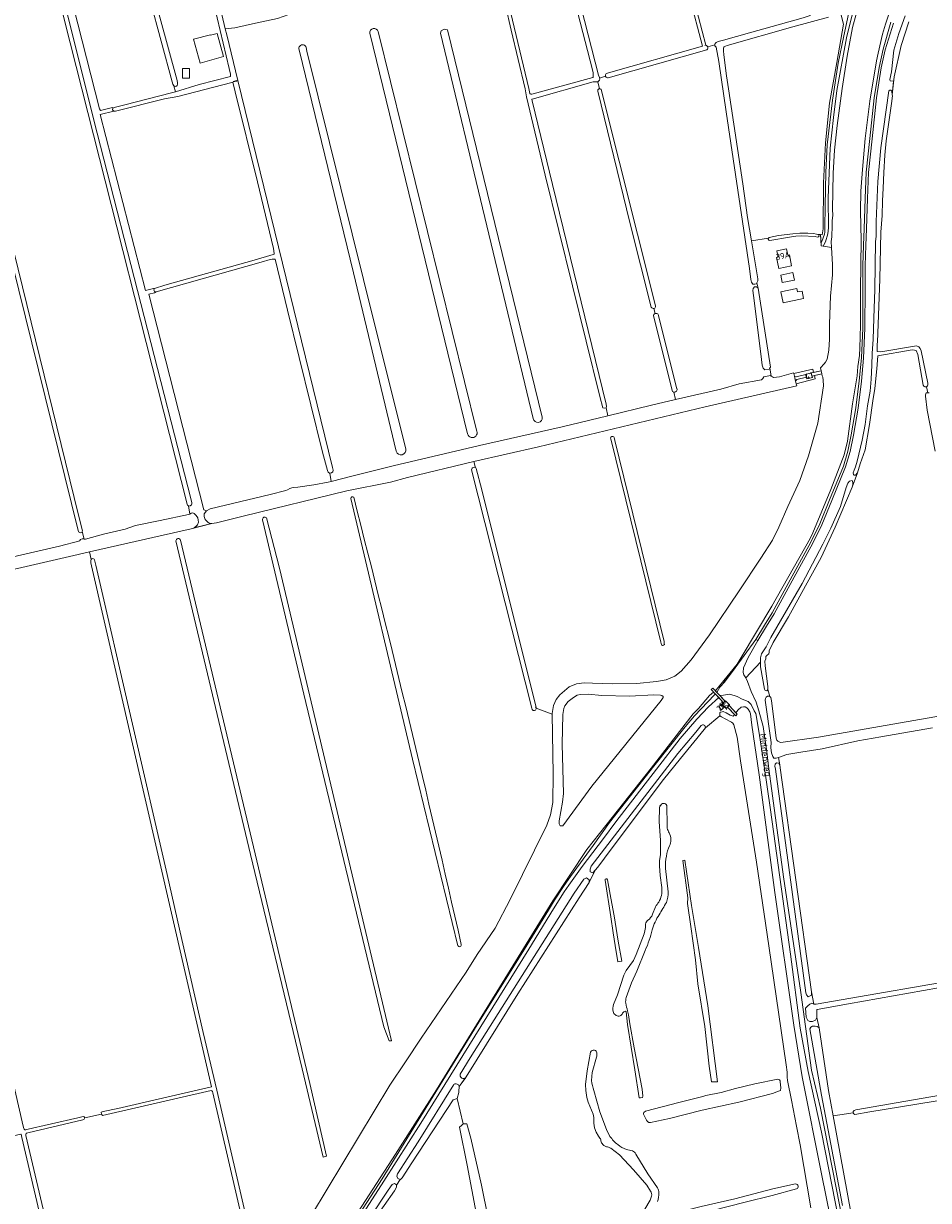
# Model space of a CAD drawing. Header units: metres. Extents: x 209813 to 223847, y 571801 to 587119.
# Tile 172 of 256: x 216272 to 216863, y 577217 to 577986. Entities that reach past the tile are written whole.
import ezdxf
from ezdxf.enums import TextEntityAlignment as Align

# ---------------------------------------------------------------- set-up
doc = ezdxf.new("R2010")
doc.units = ezdxf.units.M
for name, color, linetype, lineweight in [('B-RO-GR-BEPLANTING_CULTUUR_BOSPLANTSOEN-GV', 8, 'Continuous', 0), ('B-RO-GR-GRAS-GV', 8, 'Continuous', 0), ('B-RO-GR-GROENVOORZIENING-GV', 8, 'Continuous', 0), ('B-RO-KW-KUNSTWERK_GEMAAL-GV', 8, 'Continuous', 0), ('B-RO-KW-KUNSTWERK_STUW-GV', 8, 'Continuous', 0), ('B-RO-OG-BEBOUWING-GV', 8, 'Continuous', 0), ('B-RO-OG-BEBOUWING-T18', 8, 'Continuous', 0), ('B-RO-OG-TERREIN_CULTUURSCHEIDING-GV', 8, 'Continuous', 0), ('B-RO-OG-TERREIN_ERF-GV', 8, 'Continuous', 0), ('B-RO-OG-TOPOGRAFIE-T18', 8, 'Continuous', 0), ('B-RO-OG-WEG-GV', 8, 'Continuous', 0), ('B-RO-VH-ONVERHARD-GV', 8, 'Continuous', 0), ('B-RO-VH-VERHARDING_HALFVERHARDING-GV', 8, 'Continuous', 0)]:
    doc.layers.add(name, color=color, linetype=linetype, lineweight=lineweight)
doc.styles.add('NLCS-ISO-M200-T18', font='txt', dxfattribs={"height": 0.36})

msp = doc.modelspace()

# ---------------------------------------------------------------- linework, layer by layer
at = {"layer": 'B-RO-GR-BEPLANTING_CULTUUR_BOSPLANTSOEN-GV', "flags": 128}
msp.add_lwpolyline([(216623.123, 577462.134), (216624.496, 577462.123), (216643.618, 577487.97), (216688.765, 577543.947), (216690.122, 577545.84), (216690.122, 577546.586), (216689.339, 577547.316), (216688.37, 577547.484), (216683.905, 577547.721), (216668.015, 577546.74), (216650.089, 577547.296), (216641.185, 577548.067), (216635.858, 577547.985), (216634.017, 577547.396), (216631.475, 577545.965), (216628.147, 577543.285), (216625.94, 577540.525), (216625.144, 577538.654), (216624.486, 577534.915), (216624.186, 577515.525), (216625.029, 577483.328), (216624.413, 577477.6), (216622.23, 577465.455), (216622.206, 577463.483), (216622.527, 577462.479), (216622.757, 577462.166)], close=True, dxfattribs=at)
at = {"layer": 'B-RO-GR-GRAS-GV', "flags": 128}
for points in [[(216723.887, 577972.499), (216724.152, 577973.177), (216724.637, 577973.784), (216726.028, 577974.302), (216729.5, 577975.292), (216746.508, 577979.996), (216781.506, 577989.766), (216786.132, 577991.458), (216783.526, 578000.773), (216758.886, 578092.707), (216713.235, 578263.502), (216695.731, 578328.9), (216685.952, 578364.716), (216685.642, 578365.255), (216685.441, 578365.364), (216684.947, 578365.47), (216683.965, 578365.429), (216680.35, 578364.481), (216618.19, 578348.906)], [(216621.839, 578340.22), (216646.893, 578242.552), (216667.61, 578164.129), (216717.893, 577971.91)], [(216652.972, 577953.384), (216715.741, 577971.349), (216630.917, 578293.707), (216619.755, 578339.485)], [(216552.987, 578326.7), (216553.436, 578325.772), (216554.737, 578320.398), (216616.134, 578076.614), (216647.96, 577952.298), (216648.508, 577950.945), (216648.596, 577950.505)], [(216300.357, 578200.71), (216294.443, 578195.308), (216285.621, 578187.305), (216269.427, 578172.786), (216265.046, 578168.697), (216262.141, 578165.973), (216262.286, 578165.451), (216322.14, 577930.332), (216322.754, 577929.411), (216330.59, 577931.345), (216330.838, 577930.879)], [(216330.838, 577930.879), (216331.688, 577931.287), (216338.507, 577933.04), (216369.009, 577940.817), (216371.62, 577941.597), (216370.601, 577945.325), (216370.019, 577946.43), (216369.447, 577948.107), (216348.064, 578028.041), (216333.121, 578082.753), (216310.141, 578170.161), (216307.946, 578179.442), (216304.015, 578193.538), (216301.919, 578200.231)], [(216312.131, 577649.442), (216312.385, 577649.382), (216312.998, 577649.382), (216324.732, 577652.681), (216338.742, 577655.965), (216345.549, 577658.177), (216361.74, 577661.452), (216380.221, 577665.488), (216381.088, 577665.716), (216380.103, 577671.1), (216379.54, 577671.463), (216379.256, 577672.316), (216302.864, 577973.493), (216256.655, 578156.477)], [(216532.009, 578042.961), (216529.023, 578055.323), (216527.367, 578054.909), (216514.455, 578051.311), (216482.917, 578042.103), (216465.984, 578037.129), (216460.904, 578036.071), (216454.871, 578033.742), (216444.394, 578030.885), (216440.597, 578029.142), (216449.489, 577993.406), (216438.282, 577989.335), (216423.862, 577986.292), (216410.368, 577983.249), (216404.207, 577982.626), (216405.122, 577978.742), (216412.394, 577948.837), (216438.853, 577840.195), (216474.192, 577696.189), (216474.576, 577694.412), (216474.315, 577693.41), (216473.598, 577692.744), (216472.474, 577692.503)], [(216216.487, 578038.457), (216269.022, 577825.773), (216308.392, 577665.038), (216310.945, 577654.798), (216310.809, 577654.308)], [(216589.405, 577998.436), (216602.314, 577943.723), (216603.11, 577940.462), (216603.308, 577940.297), (216603.766, 577940.074), (216604.424, 577940.059), (216605.163, 577940.111), (216644.216, 577950.916), (216644.335, 577951.148), (216644.489, 577952.124), (216644.403, 577953.989), (216643.975, 577955.825), (216624.811, 578030.224)], [(216473.403, 577687.041), (216487.705, 577690.767), (216513.842, 577697.32), (216570.207, 577710.45), (216624.1, 577722.794), (216653.951, 577730.008), (216652.784, 577735.13), (216651.527, 577734.808), (216650.618, 577735.188), (216648.696, 577742.553), (216613.143, 577887.179), (216600.977, 577938.173), (216600.066, 577943.434), (216590.792, 577981.894), (216587.135, 577997.969)], [(216797.966, 577990.313), (216774.774, 577984.063), (216731.855, 577971.808), (216730.823, 577971.429), (216729.969, 577970.989), (216729.701, 577970.66), (216729.498, 577970.277), (216729.465, 577969.872), (216729.481, 577968.275), (216729.778, 577965.576), (216731.507, 577951.998), (216732.821, 577943.559), (216742.067, 577881.317), (216745.245, 577859.402), (216747.766, 577844.109), (216758.831, 577846.038), (216759.327, 577846.417), (216765.492, 577847.62), (216774.816, 577848.849), (216779.237, 577849.212), (216784.593, 577849.121), (216788.306, 577848.893), (216790.215, 577848.617), (216791.042, 577848.402), (216794.018, 577848.14), (216794.495, 577852.109), (216794.812, 577882.113), (216796.161, 577908.148), (216798.718, 577934.204), (216803.543, 577960.694), (216807.83, 577985.618), (216805.847, 577993.33)], [(216850.553, 577987.309), (216845.488, 577971.75), (216840.836, 577951.368), (216839.727, 577939.453), (216839.822, 577938.81), (216839.26, 577933.845), (216835.785, 577909.477), (216834.8, 577900.047), (216834.171, 577888.758), (216833.679, 577878.636), (216833.353, 577870.418), (216833.013, 577860.742), (216832.328, 577849.763), (216831.542, 577819.216), (216830.079, 577778.018), (216829.891, 577776.997), (216829.917, 577771.852), (216832.115, 577771.774), (216854.261, 577775.489), (216855.433, 577775.529), (216857.034, 577774.897), (216857.962, 577773.969), (216858.593, 577772.335), (216862.875, 577751.215), (216862.896, 577750.027), (216862.663, 577749.539), (216862.069, 577748.945), (216862.817, 577745.011)], [(216562.369, 577718.047), (216498.528, 577979.746)], [(216504.1, 577980.981), (216568.545, 577719.773)], [(216605.257, 577728.068), (216544.777, 577979.723), (216545.226, 577981.291), (216547.131, 577982.402), (216549.195, 577982.064), (216611.187, 577728.928)], [(216698.062, 577740.492), (216727.69, 577747.313), (216739.797, 577750.783), (216754.358, 577753.463), (216755.273, 577754.19), (216755.844, 577755.332), (216760.111, 577756.189), (216760.635, 577755.822), (216759.846, 577761.165), (216759.339, 577760.319), (216756.516, 577759.942), (216755.396, 577760.938), (216754.781, 577762.937), (216754.395, 577766.613), (216749.477, 577805.165), (216748.553, 577811.691), (216748.769, 577813.097), (216749.727, 577814.055), (216751.142, 577814.055), (216752.075, 577813.308), (216751.337, 577816.768), (216751.016, 577816.184), (216749.861, 577815.854), (216748.632, 577815.922), (216747.781, 577817.2), (216747.34, 577818.987), (216746.366, 577826.225), (216731.26, 577928.356), (216726.429, 577961.304), (216724.622, 577970.686), (216723.887, 577971.535), (216723.887, 577972.499)], [(216719.232, 577970.944), (216723.887, 577972.146)], [(216515.882, 577706.724), (216487.94, 577823.329), (216452.343, 577968.975)], [(216457.038, 577970.479), (216457.456, 577968.163), (216494.498, 577818.938), (216522.138, 577708.133)], [(216718.583, 577968.938), (216654.288, 577950.656)], [(216644.871, 577948.123), (216644.507, 577948.099), (216604.468, 577936.789), (216604.409, 577936.616), (216604.59, 577935.646), (216617.83, 577881.035), (216652.876, 577737.431), (216653.062, 577736.104), (216652.788, 577735.145)], [(216647.428, 577948.127), (216647.26, 577948.019), (216646.3, 577948.019), (216645.828, 577948.128), (216645.235, 577948.147), (216644.871, 577948.123)], [(216648.596, 577950.505), (216648.705, 577949.956), (216648.495, 577949.116), (216647.985, 577948.488), (216647.428, 577948.127), (216648.483, 577943.531)], [(216652.506, 577951.642), (216648.596, 577950.505)], [(216682.299, 577800.846), (216668.335, 577856.273), (216647.452, 577942.007)], [(216649.727, 577942.958), (216685.154, 577801.697)], [(216229.641, 577629.54), (216295.97, 577644.752), (216309.163, 577648.238), (216309.328, 577648.384), (216309.634, 577649.08), (216310.687, 577649.485), (216311.547, 577649.581), (216312.131, 577649.442), (216310.809, 577654.308), (216310.709, 577653.947), (216309.92, 577653.526), (216309.245, 577653.622), (216308.449, 577654.129), (216308.11, 577655.118), (216265.108, 577829.543)], [(216696.148, 577745.873), (216683.713, 577795.23)], [(216684.886, 577796.731), (216684.096, 577800.053)], [(216686.89, 577796.021), (216699.127, 577747.55)], [(216862.069, 577748.945), (216860.924, 577748.797), (216860.436, 577748.988), (216859.943, 577750.018), (216856.306, 577770.031), (216855.341, 577772.481), (216854.265, 577772.89), (216852.611, 577772.914), (216830.31, 577769.142), (216829.547, 577760.701), (216828.238, 577747.74), (216826.975, 577739.647), (216824.757, 577724.322), (216822.005, 577707.722), (216818.776, 577698.474), (216816.949, 577692.636), (216813.556, 577683.251), (216802.297, 577657.103), (216793.209, 577637.313), (216783.013, 577618.943), (216771.871, 577598.722), (216761.912, 577581.761), (216759.301, 577576.463), (216759.26, 577575.534), (216759.091, 577574.478), (216757.929, 577573.559), (216757.119, 577572.637), (216757.074, 577571.227), (216756.58, 577569.693), (216756.713, 577566.711), (216758.388, 577553.235), (216758.433, 577551.119), (216759.719, 577546.638), (216760.497, 577545.92), (216760.767, 577543.757), (216762.257, 577531.837), (216763.978, 577519.416), (216764.336, 577518.104), (216764.931, 577517.319), (216766.17, 577516.712), (216767.01, 577516.661), (216791.505, 577520.137), (216853.809, 577530.928), (216891.19, 577537.486)], [(216617.626, 577535.137), (216617.62, 577535.556), (216618.605, 577540.731), (216620.265, 577544.691), (216622.695, 577547.761), (216628.76, 577552.863), (216633.513, 577554.916), (216638.432, 577555.629), (216643.911, 577555.394), (216657.097, 577554.887), (216672.968, 577555.113), (216685.828, 577556.293), (216692.119, 577557.56), (216697.64, 577559.844), (216701.896, 577563.05), (216708.486, 577570.585), (216720.423, 577586.805), (216739.639, 577615.635), (216753.928, 577636.961), (216761.536, 577648.673), (216765.621, 577657.296), (216771.403, 577670.741), (216779.443, 577687.662), (216784.932, 577703.879), (216791.028, 577725.118), (216794.738, 577749.451), (216794.64, 577753.188), (216794.357, 577755.125), (216793.995, 577755.921), (216793.806, 577757.237), (216788.843, 577756.154), (216789.379, 577754.048), (216776.962, 577750.89), (216777.3, 577749.491), (216717.49, 577735.78), (216608.692, 577709.655), (216566.586, 577700.047), (216567.652, 577696.026)], [(216653.951, 577730.008), (216682.569, 577736.925), (216698.062, 577740.492), (216697.118, 577745.367)], [(216867.602, 577706.882), (216862.439, 577733.605), (216861.369, 577742.813), (216861.397, 577743.595), (216861.751, 577745.011), (216863.734, 577745.011)], [(216566.586, 577700.047), (216523.26, 577689.649), (216512.163, 577686.513), (216483.55, 577680.874), (216415.797, 577664.385), (216398.389, 577660.022), (216395.364, 577659.53), (216381.897, 577656.158), (216315.513, 577641.067)], [(216604.624, 577538.086), (216604.382, 577539.028), (216564.979, 577694.613)], [(216568.11, 577695.582), (216571.667, 577681.525), (216607.102, 577539.442)], [(216556.126, 577383.834), (216526.484, 577505.736), (216486.185, 577675.925)], [(216431.083, 577663.185), (216439.607, 577630.514), (216512.629, 577321.78), (216511.242, 577321.78), (216507.776, 577330.793), (216455.422, 577548.135), (216428.523, 577661.976)], [(216374.98, 577648.754), (216459.371, 577293.863), (216470.335, 577246.436), (216468.024, 577245.743), (216454.388, 577303.522), (216420.691, 577443.417), (216371.951, 577648.214)], [(216323.486, 577273.834), (216323.259, 577275.031), (216324.368, 577275.475), (216334.14, 577277.587), (216395.245, 577291.768), (216316.798, 577632.028), (216316.376, 577633.982), (216316.445, 577635.451), (216316.571, 577636.08), (216315.513, 577641.067), (216305.419, 577638.772), (216232.405, 577621.946), (216230.249, 577622.352), (216228.376, 577621.254), (216223.872, 577620.634), (216222.624, 577620.9), (216218.293, 577618.897), (216195.36, 577613.289), (216190.846, 577612.281), (216192.086, 577607.126)], [(216316.571, 577636.08), (216317.144, 577636.586), (216317.796, 577636.741), (216318.513, 577636.268), (216318.8, 577635.838), (216319.577, 577632.348), (216366.178, 577430.235), (216375.844, 577387.899), (216389.788, 577327.117), (216398.615, 577289.485), (216420.523, 577195.322), (216424.528, 577177.744), (216424.685, 577175.454), (216424.557, 577174.458), (216424.176, 577173.429), (216422.965, 577172.206), (216421.9, 577171.714), (216412.858, 577169.462), (216351.399, 577156.16), (216348.043, 577155.333), (216347.406, 577155.225), (216346.747, 577155.79), (216346.663, 577156.255)], [(216192.313, 577607.126), (216192.802, 577606.881), (216193.168, 577606.439), (216193.315, 577606.008), (216194.183, 577601.893), (216202.794, 577564.763), (216215.753, 577508.394), (216236.764, 577418.474), (216261.274, 577313.479), (216272.265, 577265.943), (216272.638, 577264.524), (216272.833, 577264.11), (216273.054, 577263.813), (216273.422, 577263.464), (216273.626, 577263.5), (216307.869, 577271.401), (216311.401, 577272.24), (216312.051, 577272.152), (216312.411, 577271.446)], [(216460.476, 577207.841), (216511.704, 577292.708), (216521.915, 577308.059), (216532.111, 577323.559), (216561.451, 577366.557), (216568.68, 577378.116), (216580.393, 577395.365), (216590.292, 577414.097), (216614.177, 577462.659), (216616.486, 577469.394), (216618.021, 577477.265), (216618.218, 577496.001), (216617.626, 577535.137)], [(216740.623, 577504.625), (216738.358, 577520.057), (216736.245, 577527.992), (216735.661, 577529.102), (216734.792, 577529.831), (216730.541, 577531.975), (216728.296, 577533.424), (216727.124, 577533.959), (216717.682, 577526.219), (216716.921, 577525.107), (216701.368, 577506.097), (216690.423, 577492.494), (216656.043, 577446.889), (216647.447, 577435.085), (216645.683, 577433.122), (216641.819, 577425.144), (216635.207, 577415.065), (216595.122, 577352.428), (216561.585, 577298.191), (216556.884, 577291.977)], [(216607.248, 577538.955), (216617.626, 577535.137)], [(216865.963, 577526.206), (216832.195, 577520.24), (216817.211, 577517.699), (216793.924, 577512.485), (216780.025, 577510.303), (216770.848, 577508.703), (216765.5, 577506.832), (216766.17, 577501.859), (216766.546, 577500.003), (216787.06, 577353.668), (216788.514, 577345.613), (216790.015, 577345.645), (216898.161, 577364.367)], [(216786.591, 577212.579), (216779.558, 577253.712), (216777.051, 577265.88), (216773.851, 577282.918), (216771.287, 577295.885), (216771.043, 577297.995), (216771.043, 577299.897), (216771.152, 577301.351), (216770.492, 577306.07), (216759.013, 577383.74), (216751.085, 577438.373), (216740.623, 577504.625)], [(216688.215, 577429.672), (216687.609, 577436.076), (216687.691, 577439.504), (216688.3, 577443.279), (216688.37, 577452.829), (216687.47, 577464.691), (216687.679, 577474.03), (216688.244, 577475.532)], [(216692.476, 577475.412), (216692.743, 577462.328), (216692.807, 577460.613)], [(216691.66, 577434.207), (216693.318, 577419.089)], [(216653.742, 577426.948), (216656.038, 577414.982), (216658.056, 577403.349), (216660.819, 577386.776), (216663.187, 577373.666), (216660.591, 577373.268), (216658.671, 577383.935), (216657.379, 577392.208), (216655.84, 577402.695), (216652.138, 577426.623)], [(216689.271, 577421.937), (216688.215, 577429.672)], [(216683.224, 577404.329), (216685.131, 577409.184)], [(216657.715, 577345.375), (216660.292, 577351.802), (216664.468, 577364.66), (216665.948, 577367.628), (216670.729, 577374.187), (216672.493, 577378.168), (216677.65, 577391.617), (216678.182, 577393.643)], [(216678.414, 577380.735), (216672.802, 577367.183), (216669.486, 577359.569), (216665.988, 577349.962)], [(216666.9, 577341.353), (216667.555, 577338.587), (216668.443, 577332.777), (216671.127, 577317.182), (216676.284, 577290.154), (216676.929, 577285.639), (216676.592, 577284.808), (216675.375, 577284.438), (216674.535, 577284.578), (216671.557, 577302.679), (216666.832, 577332.433), (216665.918, 577340.692)], [(216647.868, 577259.361), (216646.306, 577261.971), (216645.325, 577264.869), (216644.799, 577268.013), (216644.73, 577271.692), (216644.407, 577273.885), (216641.17, 577281.628), (216640.313, 577284.607), (216639.586, 577289.323), (216639.476, 577293.168), (216640.419, 577302.094), (216642.613, 577314.24)], [(216646.487, 577311.043), (216643.763, 577300.966), (216643.33, 577295.758)], [(216766.585, 577295.014), (216766.905, 577291.062), (216766.718, 577289.311), (216765.394, 577288.897), (216761.548, 577287.353), (216739.489, 577281.591), (216715.595, 577276.336), (216694.26, 577270.905), (216681.896, 577268.28), (216680.802, 577268.324), (216679.878, 577269.034), (216679.175, 577269.959), (216677.186, 577273.751), (216677.226, 577274.057), (216677.292, 577274.315), (216677.549, 577274.871), (216678.636, 577275.803), (216700.31, 577281.457), (216715.906, 577285.295), (216717.912, 577285.955), (216727.889, 577287.982), (216737.296, 577290.559), (216750.051, 577293.628), (216764.866, 577296.579)], [(216801.193, 577272.732), (216812.742, 577209.743), (216814.782, 577197.835), (216814.812, 577196.587), (216815.77, 577191.245), (216816.466, 577190.917), (216817.811, 577190.856), (216847.009, 577196.485), (216935.367, 577212.068), (216952.96, 577215.027), (216962.164, 577215.848), (216962.337, 577217.03), (216962.023, 577219.681), (216960.777, 577224.519), (216948.145, 577288.805), (216947.125, 577294.389), (216946.614, 577295.781), (216946.368, 577295.788), (216877.063, 577283.805), (216825.039, 577275.248), (216815.26, 577273.577), (216814.492, 577273.98), (216814.215, 577274.581)], [(216421.34, 577178.581), (216396.163, 577287.784), (216395.86, 577288.631), (216395.511, 577289.096), (216395.092, 577289.225), (216324.084, 577272.955), (216323.486, 577273.834), (216312.411, 577271.446), (216312.385, 577270.919), (216312.032, 577270.502), (216311.73, 577270.372), (216311.18, 577270.207), (216275.185, 577261.682), (216274.428, 577261.454), (216274.158, 577261.197), (216273.992, 577260.729), (216273.955, 577259.922), (216298.516, 577155.288)], [(216556.901, 577290.825), (216556.73, 577289.784), (216556.638, 577287.922), (216555.628, 577284.052), (216559.461, 577267.412), (216562.02, 577267.491), (216564.575, 577258.128), (216571.436, 577227.473), (216584.208, 577165.015)], [(216644.877, 577289.221), (216648.836, 577275.439)], [(216555.628, 577284.052), (216553.619, 577283.502), (216553.047, 577283.2), (216525.906, 577241.974), (216519.795, 577232.247), (216518.533, 577231.187), (216518.39, 577231.245), (216515.895, 577227.398), (216515.951, 577226.107), (216514.577, 577223.712), (216501.122, 577204.505), (216485.769, 577179.9), (216485.079, 577177.038), (216485.11, 577175.111), (216495.963, 577120.427), (216508.713, 577052.371), (216517.799, 577005.184), (216526.289, 576966.363), (216529.704, 576946.008), (216531.353, 576938.832), (216531.5, 576937.784), (216531.296, 576936.696), (216530.339, 576935.775)], [(216648.836, 577275.439), (216653.135, 577263.889), (216655.35, 577259.334)], [(216587.429, 577131.456), (216586.218, 577131.418), (216584.755, 577131.958), (216583.913, 577132.911), (216581.811, 577137.441), (216579.802, 577148.591), (216574.897, 577171.932), (216566.593, 577216.334), (216562.038, 577240.513), (216557.233, 577265.298), (216558.337, 577266.519), (216559.461, 577267.412)], [(216262.199, 577137.179), (216269.857, 577138.807), (216269.97, 577139.709), (216270.717, 577140.082), (216289.793, 577144.398), (216294.669, 577145.536), (216296.287, 577146.29), (216297.093, 577146.778), (216297.285, 577147.149), (216297.232, 577147.951), (216271.352, 577258.612), (216270.998, 577260.821), (216270.807, 577260.836), (216249.415, 577255.92), (216247.583, 577255.542), (216246.954, 577255.532), (216246.5, 577255.612), (216245.65, 577256.207)], [(216681.925, 577223.558), (216679.541, 577227.37), (216670.773, 577237.448), (216661.507, 577247.322), (216655.859, 577251.601)], [(216672.258, 577247.778), (216680.024, 577234.934), (216686.439, 577225.608)], [(216686.699, 577206.59), (216696.63, 577209.034), (216714.961, 577213.473), (216736.849, 577218.518), (216761.719, 577225.082), (216776.49, 577228.211)], [(216681.068, 577181.93), (216678.223, 577195.005), (216677.867, 577199.347), (216678.295, 577203.438), (216678.348, 577206.497), (216677.826, 577210.633), (216678.037, 577211.873), (216681.573, 577217.73), (216682.574, 577220.331)], [(216777.18, 577224.943), (216761.248, 577220.743), (216743.745, 577216.343), (216721.358, 577210.762), (216695.538, 577204.367), (216684.529, 577201.183)]]:
    msp.add_lwpolyline(points, dxfattribs=at)
at = {"layer": 'B-RO-GR-GRAS-GV'}
for points in [[(216498.528, 577979.746, -0.8666426), (216504.1, 577980.981)], [(216452.343, 577968.975, -1.0241178), (216457.038, 577970.479)], [(216488.051, 577676.686, -0.0072132), (216558.215, 577384.726)], [(216371.951, 577648.214, -0.8431644), (216374.98, 577648.754)], [(216692.807, 577460.613, 0.0857378), (216693.985, 577457.496)], [(216693.985, 577457.496, -0.138742), (216695.157, 577453.014)], [(216694.338, 577449.064, 0.0920854), (216692.319, 577442.32)], [(216695.157, 577453.014, -0.1023318), (216694.338, 577449.064)], [(216692.319, 577442.32, 0.0796933), (216691.66, 577434.207)], [(216652.138, 577426.623, -0.9202042), (216653.742, 577426.948)], [(216689.006, 577416.621, 0.0679457), (216689.271, 577421.937)], [(216693.318, 577419.089, -0.1265046), (216692.208, 577412.132)], [(216685.131, 577409.184, -0.0703859), (216687.311, 577412.325)], [(216687.311, 577412.325, 0.0447548), (216689.006, 577416.621)], [(216692.208, 577412.132, -0.0095684), (216687.456, 577404.034)], [(216680.097, 577400.493, 0.1449995), (216683.224, 577404.329)], [(216687.456, 577404.034, 0.0746676), (216682.977, 577394.255)], [(216678.182, 577393.643, 0.0385857), (216678.653, 577398.014)], [(216678.653, 577398.014, -0.1751053), (216680.097, 577400.493)], [(216682.977, 577394.255, -0.0422194), (216678.414, 577380.735)], [(216558.215, 577384.726, -0.946709), (216556.126, 577383.834)], [(216665.988, 577349.962, 0.1094933), (216665.694, 577346.325)], [(216657.418, 577340.829, -0.1054061), (216657.715, 577345.375)], [(216658.88, 577338.724, -0.1610702), (216657.418, 577340.829)], [(216664.8, 577340.941, 0.148396), (216663.359, 577339.198)], [(216665.918, 577340.692, 0.3906249), (216664.8, 577340.941)], [(216665.694, 577346.325, 0.0569756), (216666.9, 577341.353)], [(216661.325, 577337.876, -0.2078736), (216658.88, 577338.724)], [(216663.359, 577339.198, -0.2568002), (216661.325, 577337.876)], [(216642.613, 577314.24, -0.378906), (216645.305, 577315.512)], [(216645.305, 577315.512, -0.3707835), (216646.787, 577313.853)], [(216646.787, 577313.853, -0.1528784), (216646.487, 577311.043)], [(216643.33, 577295.758, 0.0353487), (216644.877, 577289.221)], [(216764.866, 577296.579, -0.3891606), (216766.585, 577295.014)], [(216556.884, 577291.977, -0.1292882), (216556.901, 577290.825)], [(216649.347, 577256.958, 0.1131853), (216647.868, 577259.361)], [(216650.207, 577254.598, -0.1871426), (216649.347, 577256.958)], [(216655.35, 577259.334, 0.0747345), (216660.498, 577253.94)], [(216653.052, 577252.562, -0.1574025), (216650.207, 577254.598)], [(216655.859, 577251.601, 0.0882605), (216653.052, 577252.562)], [(216660.498, 577253.94, 0.1177627), (216666.067, 577250.736)], [(216666.067, 577250.736, -0.02376), (216670.033, 577249.854)], [(216670.033, 577249.854, -0.1983701), (216672.258, 577247.778)], [(216686.439, 577225.608, -0.1616639), (216687.212, 577222.464)], [(216776.49, 577228.211, -0.9035654), (216777.18, 577224.943)], [(216682.574, 577220.331, 0.2091275), (216681.925, 577223.558)], [(216687.212, 577222.464, -0.1025551), (216686.323, 577216.679)]]:
    msp.add_lwpolyline(points, format="xyb", dxfattribs=at)
at = {"layer": 'B-RO-GR-GRAS-GV', "flags": 128}
for points in [[(216409.034, 577947.722), (216408.536, 577947.608), (216373.174, 577938.464), (216364.434, 577936.957), (216332.578, 577928.886), (216331.364, 577928.844), (216322.523, 577926.672), (216352.111, 577811.662), (216357.269, 577813.073), (216357.977, 577813.145), (216364.689, 577815.17), (216423.052, 577831.641), (216435.528, 577835.352), (216436.065, 577835.586), (216436.188, 577835.724), (216436.202, 577835.967), (216435.632, 577839.292), (216425.158, 577882.656), (216410.622, 577941.568)], [(216359.085, 577810.856), (216357.952, 577810.299), (216354.369, 577809.312), (216390.22, 577668.421), (216392.019, 577667.921), (216394.279, 577669.092), (216433.472, 577678.501), (216443.686, 577681.046), (216444.917, 577681.468), (216446.345, 577682.396), (216447.645, 577682.884), (216448.967, 577683.165), (216451.502, 577683.265), (216462.02, 577684.83), (216471.417, 577686.523), (216473.403, 577687.041), (216472.474, 577692.503), (216472.256, 577692.456), (216471.352, 577693.201), (216470.899, 577694.109), (216467.683, 577706.252), (216444.899, 577798.934), (216436.879, 577832.145), (216434.765, 577832.166), (216433.595, 577831.947), (216427.698, 577830.212)], [(216655.897, 577714.866), (216655.821, 577715.419), (216655.971, 577715.969), (216656.484, 577716.366), (216656.936, 577716.419), (216657.344, 577716.419), (216657.814, 577716.239), (216658.101, 577715.798), (216658.569, 577713.685), (216690.663, 577582.409), (216690.861, 577581.247), (216690.885, 577580.609), (216690.383, 577580.074), (216689.683, 577579.978), (216688.957, 577580.435), (216688.506, 577582.084)], [(216720.034, 577305.127), (216717.363, 577331.051), (216712.671, 577359.012), (216711.253, 577374.695), (216708.243, 577396.379), (216705.947, 577411.466), (216706.191, 577415.108), (216702.869, 577439.467), (216704.253, 577439.692), (216708.571, 577410.165), (216713.173, 577382.665), (216719.304, 577344.647), (216725.48, 577295.017), (216721.692, 577294.977)], [(216801.193, 577272.732), (216814.215, 577274.581), (216814.215, 577275.462), (216814.854, 577276.127), (216815.92, 577276.612), (216930.236, 577296.462), (216945.019, 577298.692), (216946.233, 577299.004), (216946.157, 577300.595), (216934.542, 577359.099), (216933.084, 577366.186), (216932.673, 577367.176), (216932.173, 577367.209), (216928.695, 577366.82), (216811.058, 577345.897), (216790.746, 577342.169), (216790.525, 577342.009), (216790.345, 577341.058), (216790.39, 577336.84), (216791.865, 577330.113), (216798.146, 577289.348)]]:
    msp.add_lwpolyline(points, close=True, dxfattribs=at)
at = {"layer": 'B-RO-GR-GRAS-GV'}
for centre, radius, start, end in [((216717.758, 577970.313), 1.604, 300.975404, 104.095814), ((216653.969, 577952.184), 1.56, 129.712725, 280.74932), ((216648.669, 577942.298), 1.247, 31.956036, 194.80565), ((216683.659, 577801.496), 1.507, 205.530413, 6.692989), ((216685.433, 577795.093), 1.727, 32.500282, 177.616916), ((216697.41, 577747.11), 1.767, 224.41661, 12.422567), ((216608.205, 577728.621), 2.999, 190.622428, 6.692989), ((216565.459, 577718.899), 3.206, 195.412378, 18.152145), ((216518.98, 577707.565), 3.21, 195.183637, 12.422567), ((216566.698, 577694.584), 1.729, 35.258416, 177.616916), ((216487.205, 577676.091), 1.034, 35.103293, 189.076072), ((216429.929, 577662.315), 1.445, 37.002844, 194.80565), ((216605.843, 577538.801), 1.413, 210.381461, 52.529612), ((216690.492, 577474.715), 2.103, 19.3637, 171.887339)]:
    msp.add_arc(centre, radius, start, end, dxfattribs=at)
at = {"layer": 'B-RO-GR-GROENVOORZIENING-GV', "flags": 128}
for points in [[(216839.445, 577997.857), (216835.299, 577985.617), (216833.343, 577979.241), (216830.442, 577966.802), (216829.442, 577961.716), (216825.123, 577935.48), (216822.099, 577910.965), (216820.15, 577890.775), (216819.121, 577876.643), (216818.899, 577863.826), (216819.329, 577844.45), (216818.952, 577812.476), (216818.879, 577789.164), (216818.615, 577774.364), (216818.315, 577769.256), (216817.181, 577762.091), (216816.692, 577756.082), (216813.683, 577737.64), (216810.372, 577713.388), (216808.196, 577704.388), (216799.56, 577681.798), (216787.722, 577653.435), (216786.08, 577649.881), (216761.077, 577605.491), (216741.081, 577571.998), (216738.334, 577567.761), (216724.975, 577551.243), (216724.039, 577550.404), (216725.069, 577549.305), (216727.175, 577552.705), (216729.936, 577555.781), (216735.305, 577562.829), (216750.636, 577583.853), (216756.282, 577593.284), (216761.255, 577601.287), (216773.107, 577622.818), (216786.597, 577647.379), (216792.44, 577659.348), (216798.813, 577675.131), (216807.873, 577697.024), (216810.737, 577706.863), (216812.859, 577717.441), (216815.9, 577735.223), (216818.147, 577752.699), (216819.578, 577767.73), (216820.382, 577787.262), (216820.476, 577813.252), (216820.488, 577828.182), (216820.906, 577841.27), (216821.441, 577852.123), (216822, 577871.912), (216822.655, 577888.937), (216825.105, 577910.995), (216827.971, 577937.697), (216831.098, 577957.469), (216833.642, 577969.32), (216838.754, 577987.002)], [(216840.53, 577986.401), (216835.035, 577968.969), (216832.51, 577957.206), (216829.394, 577937.508), (216826.531, 577910.839), (216824.087, 577888.83), (216823.435, 577871.865), (216822.875, 577852.068), (216822.34, 577841.211), (216821.924, 577828.158), (216821.911, 577813.249), (216821.818, 577787.229), (216821.011, 577767.633), (216819.574, 577752.539), (216817.32, 577735.011), (216814.27, 577717.179), (216812.133, 577706.52), (216809.229, 577696.548), (216800.142, 577674.588), (216793.752, 577658.764), (216787.872, 577646.718), (216774.364, 577622.127), (216762.494, 577600.561), (216757.507, 577592.536), (216751.901, 577583.171), (216745.565, 577572.166), (216742.609, 577565.285), (216742.261, 577562.327), (216742.852, 577560.657), (216744.006, 577558.72), (216753.596, 577568.967), (216753.587, 577571.867), (216754.347, 577574.457), (216757.434, 577579.14), (216760.372, 577585.14), (216780.783, 577620.373), (216794.313, 577646.021), (216799.6, 577656.614), (216805.815, 577670.693), (216809.485, 577683.16), (216810.6, 577686.002), (216811.764, 577687.146), (216813.499, 577687.707), (216814.032, 577686.356), (216814.021, 577685.042), (216813.556, 577683.251), (216816.949, 577692.636), (216815.657, 577691.066), (216814.884, 577691.058), (216814.302, 577691.52), (216814.212, 577692.593), (216814.797, 577694.391), (216815.69, 577696.566), (216816.744, 577700.284), (216820.078, 577714.103), (216821.971, 577724.32), (216823.548, 577736.369), (216825.284, 577745.915), (216825.894, 577753.878), (216826.363, 577762.951), (216826.573, 577770.543), (216827.116, 577779.945), (216827.887, 577800.267), (216828.236, 577812.27), (216828.702, 577843.842), (216829.084, 577847.03), (216829.108, 577856.879), (216830.344, 577883.029), (216832.323, 577904.903), (216837.483, 577942.258), (216838.136, 577942.551), (216838.824, 577942.506), (216839.378, 577941.845), (216839.727, 577939.453), (216840.414, 577948.474)], [(216840.414, 577948.474), (216838.343, 577948.735), (216838.191, 577949.583), (216839.235, 577954.557), (216840.793, 577968.72), (216843.938, 577979.628), (216848.213, 577991.218)], [(216807.259, 577214.116), (216793.384, 577286.318), (216785.843, 577329.563), (216786.452, 577330.727), (216787.542, 577331.338), (216789.318, 577331.387), (216790.584, 577331.157), (216791.865, 577330.113), (216790.39, 577336.84), (216789.607, 577335.118), (216787.588, 577334.301), (216785.783, 577334.252), (216784.556, 577335.089), (216783.457, 577337.2), (216782.937, 577343.117), (216784.472, 577344.652), (216785.76, 577345.616), (216787.252, 577346.203), (216788.514, 577345.613), (216787.06, 577353.668), (216787.004, 577351.55), (216784.852, 577350.473), (216783.66, 577351.757), (216783.317, 577353.032), (216763.357, 577499.11), (216762.994, 577501.064), (216763.178, 577502.428), (216764.188, 577503.237), (216765.53, 577503.013), (216766.17, 577501.859), (216765.5, 577506.832), (216763.845, 577506.326), (216762.345, 577506.326), (216761.608, 577507.462), (216760.84, 577509.87), (216760.554, 577511.277), (216760.467, 577513.216), (216760.594, 577516.452), (216756.805, 577544.232), (216756.838, 577545.196), (216757.254, 577546.132), (216758.14, 577546.723), (216759.499, 577546.841), (216759.719, 577546.638), (216758.433, 577551.119), (216757.688, 577550.228), (216756.728, 577550.461), (216756.159, 577551.3), (216753.662, 577566.001), (216753.596, 577568.967)], [(216744.006, 577558.72), (216745.221, 577556.341), (216747.644, 577549.85), (216750.766, 577542.922), (216752.645, 577537.133), (216755.458, 577526.974), (216757.856, 577510.434), (216759.067, 577499.368), (216768.777, 577428.891), (216779.951, 577353.258), (216787.025, 577302.51), (216792.814, 577277.637), (216813.086, 577174.811)], [(216481.476, 577192.699), (216506.529, 577231.567), (216566.995, 577329.244), (216601.361, 577384.386), (216615.183, 577407.071), (216619.209, 577413.539), (216624.996, 577422.429), (216629.598, 577429.036), (216644.432, 577449.39), (216655.156, 577464.216), (216683.965, 577500.996), (216704.504, 577526.718), (216710.578, 577533.94), (216723.565, 577547.766), (216723.959, 577548.407), (216722.978, 577549.452), (216720.442, 577547.177), (216713.13, 577538.682), (216709.658, 577535.206), (216682.22, 577499.841), (216656.846, 577467.651), (216640.32, 577446.58), (216617.997, 577413.178), (216542.088, 577289.709), (216515.314, 577247.689), (216456.074, 577156.192)], [(216804.805, 577204.34), (216793.382, 577262.107), (216784.804, 577301.769), (216779.597, 577329.918), (216773.133, 577378.414), (216760.143, 577472.664), (216755.883, 577502.549), (216752.61, 577524.02), (216750.985, 577532.986), (216750.605, 577535.405), (216749.583, 577537.158), (216747.586, 577541.472), (216745.596, 577543.35), (216741.738, 577544.953), (216738.478, 577546.699), (216733.663, 577548.19), (216729.433, 577547.411), (216727.02, 577547.226), (216728.973, 577545.144), (216730.503, 577543.513), (216730.801, 577543.812), (216733.466, 577541.154), (216733.105, 577540.791), (216737.565, 577535.893), (216739.003, 577537.78), (216740.999, 577539.702), (216742.517, 577539.915), (216743.692, 577539.882), (216744.67, 577539.253), (216745.513, 577538.357), (216746.643, 577536.601), (216747.036, 577535.369), (216748.039, 577527.874), (216752.769, 577495.342), (216763.076, 577418.597), (216775.36, 577331.842), (216780.797, 577298.225), (216793.695, 577233.792), (216807.24, 577167.376)]]:
    msp.add_lwpolyline(points, dxfattribs=at)
at = {"layer": 'B-RO-KW-KUNSTWERK_GEMAAL-GV', "flags": 128}
for points in [[(216776.546, 577752.617), (216777.369, 577753.681), (216783.658, 577755.054), (216783.157, 577756.808), (216776.981, 577755.46), (216775.754, 577755.905)], [(216787.32, 577755.822), (216793.806, 577757.237), (216793.293, 577759.389), (216786.712, 577757.953)], [(216727.02, 577547.226), (216722.577, 577552.037), (216721.508, 577551.078), (216729.496, 577542.503), (216730.503, 577543.513)], [(216733.105, 577540.791), (216732.019, 577539.702), (216737.585, 577534.027), (216738.35, 577535.03)]]:
    msp.add_lwpolyline(points, close=True, dxfattribs=at)
at = {"layer": 'B-RO-KW-KUNSTWERK_STUW-GV', "flags": 128}
msp.add_lwpolyline([(216411.437, 577948.401), (216411.835, 577948.494), (216411.741, 577948.895), (216409.405, 577948.348), (216409.499, 577947.947)], close=True, dxfattribs=at)
at = {"layer": 'B-RO-OG-BEBOUWING-GV', "flags": 128}
for points in [[(216394.57, 577978.482), (216394.472, 577978.84), (216383.529, 577975.834), (216387.788, 577960.33), (216403.022, 577964.515), (216398.861, 577979.66)], [(216376.316, 577956.812), (216376.202, 577950.507), (216380.81, 577950.424), (216380.924, 577956.729)], [(216773.989, 577827.761), (216772.525, 577835.096), (216771.491, 577834.89), (216770.676, 577838.976), (216764.342, 577837.717), (216765.156, 577833.611), (216764.117, 577833.405), (216765.571, 577826.081)], [(216786.699, 577757.998), (216783.11, 577756.973), (216783.954, 577754.017), (216787.543, 577755.042)], [(216728.154, 577541.484), (216726.422, 577539.785), (216728.219, 577537.953), (216729.951, 577539.652)], [(216728.505, 577541.509), (216731.17, 577538.851), (216733.466, 577541.154), (216730.801, 577543.812)]]:
    msp.add_lwpolyline(points, close=True, dxfattribs=at)
at = {"layer": 'B-RO-OG-TERREIN_CULTUURSCHEIDING-GV', "flags": 128}
for points in [[(216815.143, 577998.776), (216809.809, 577976.738), (216803.525, 577942.47), (216801.35, 577924.654), (216799.212, 577904.66), (216797.847, 577872.297), (216798.027, 577852.637), (216797.564, 577848.743), (216796.148, 577843.579), (216794.598, 577840.687), (216799.954, 577839.902), (216799.762, 577843.664), (216800.226, 577846.798), (216800.506, 577854.106), (216800.506, 577857.217), (216800.844, 577860.888), (216800.619, 577864.666), (216801.088, 577888.474), (216802.002, 577903.385), (216803.703, 577919.424), (216806.942, 577943.743), (216810.199, 577964.804), (216813.805, 577983.444), (216820.993, 578009.792)], [(216805.847, 577993.33), (216807.83, 577985.618), (216803.543, 577960.694), (216798.718, 577934.204), (216796.161, 577908.148), (216794.812, 577882.113), (216794.495, 577852.109), (216794.018, 577848.14), (216792.917, 577848.237), (216793.183, 577842.997), (216793.736, 577843.734), (216795.358, 577848.493), (216795.587, 577849.875), (216795.622, 577852.497), (216795.824, 577867.201), (216796.237, 577888.726), (216797.257, 577906.891), (216800.632, 577936.091), (216804.424, 577960.205), (216808.021, 577978.186), (216811.833, 577995.386)]]:
    msp.add_lwpolyline(points, dxfattribs=at)
at = {"layer": 'B-RO-OG-TERREIN_ERF-GV', "flags": 128}
for points in [[(216395.76, 578018.461), (216404.207, 577982.626), (216410.368, 577983.249), (216423.862, 577986.292)], [(216355.722, 578011.124), (216372.742, 577948.94), (216373.098, 577947.355), (216373.049, 577946.616), (216372.851, 577945.755), (216371.859, 577945.034), (216370.601, 577945.325), (216371.62, 577941.597), (216387.098, 577946.215), (216407.602, 577951.514), (216407.623, 577951.858), (216407.587, 577952.964), (216406.726, 577956.71), (216393.04, 578014.817)], [(216788.298, 577758.299), (216793.293, 577759.389), (216792.856, 577761.301), (216795.117, 577763.834), (216796.118, 577764.974), (216797.104, 577766.977), (216798.362, 577772.889), (216798.781, 577780.016), (216798.813, 577789.957), (216799.275, 577808.131), (216800.697, 577822.05), (216800.751, 577828.846), (216799.954, 577839.902), (216793.291, 577840.878), (216792.917, 577848.237), (216791.042, 577848.402), (216791.449, 577848.296), (216791.957, 577847.406), (216791.473, 577846.785), (216790.967, 577846.687), (216789.262, 577846.941), (216780.331, 577847.397), (216776.806, 577847.255), (216772.497, 577846.686), (216759.715, 577844.306), (216758.996, 577844.701), (216758.716, 577845.316), (216758.817, 577845.951), (216747.766, 577844.109), (216751.824, 577819.352), (216751.824, 577818.107), (216751.573, 577817.197), (216751.337, 577816.768), (216752.075, 577813.308), (216760.152, 577761.675), (216759.846, 577761.165), (216760.635, 577755.822), (216761.415, 577755.276), (216762.167, 577754.965), (216766.089, 577755.401), (216775.278, 577757.882), (216775.355, 577757.562)]]:
    msp.add_lwpolyline(points, dxfattribs=at)
for points in [[(216398.861, 577979.66), (216403.022, 577964.515), (216387.788, 577960.33), (216383.529, 577975.834), (216394.472, 577978.84), (216394.57, 577978.482)], [(216376.202, 577950.507), (216376.316, 577956.812), (216380.924, 577956.729), (216380.81, 577950.424)], [(216766.879, 577821.815), (216774.829, 577823.458), (216775.838, 577818.575), (216767.888, 577816.932)], [(216781.818, 577806.528), (216768.444, 577803.702), (216766.933, 577810.853), (216777.332, 577813.05), (216777.812, 577810.78), (216780.787, 577811.408)], [(216788.298, 577758.299), (216787.775, 577760.354), (216775.355, 577757.562), (216775.754, 577755.905), (216776.981, 577755.46), (216783.157, 577756.808), (216783.11, 577756.973), (216786.712, 577757.953)], [(216783.658, 577755.054), (216777.369, 577753.681), (216776.546, 577752.617), (216776.962, 577750.89), (216789.379, 577754.048), (216788.843, 577756.154), (216787.32, 577755.822), (216787.543, 577755.042), (216783.954, 577754.017)]]:
    msp.add_lwpolyline(points, close=True, dxfattribs=at)
at = {"layer": 'B-RO-OG-WEG-GV', "flags": 128}
for points in [[(216557.647, 577300.007), (216564.194, 577310.569), (216632.098, 577418.244), (216638.309, 577427.349), (216640.15, 577428.069), (216641.734, 577426.937), (216641.819, 577425.144), (216645.683, 577433.122), (216644.247, 577431.524), (216642.369, 577432.046), (216642.369, 577433.926), (216643.024, 577435.853), (216699.615, 577509.459), (216711.486, 577523.311), (216714.832, 577527.677), (216715.743, 577528.005), (216716.436, 577528.005), (216717.409, 577527.64), (216717.682, 577526.219), (216727.124, 577533.959), (216727.124, 577536.148), (216729.195, 577536.779), (216731.224, 577535.882), (216733.811, 577534.408), (216735.82, 577533.834), (216736.109, 577533.984), (216736.773, 577534.855), (216732.019, 577539.702), (216731.17, 577538.851), (216728.505, 577541.509), (216729.496, 577542.503), (216726.35, 577545.857), (216719.728, 577539.838), (216711.995, 577531.864), (216701.221, 577519.21), (216685.75, 577499.2), (216659.262, 577464.698), (216651.083, 577453.803), (216637.292, 577435.617), (216628.459, 577423.447), (216625.449, 577418.988), (216618.499, 577407.841), (216602.319, 577381.552), (216531.847, 577268.03), (216507.812, 577230.009), (216482.753, 577191.132)], [(216556.884, 577291.977), (216561.233, 577297.69)], [(216393.686, 577048.731), (216432.965, 577107.233), (216440.16, 577118.925), (216441.826, 577120.34), (216443.758, 577120.004), (216444.371, 577118.251), (216449.122, 577124.719), (216447.927, 577124.087), (216446.277, 577124.762), (216446.026, 577126.018), (216446.339, 577127.062), (216449.408, 577131.974), (216510.581, 577224.123), (216513.101, 577227.98), (216514.675, 577228.624), (216515.886, 577227.598), (216515.895, 577227.398), (216518.39, 577231.245), (216516.841, 577231.879), (216516.265, 577233.345), (216516.617, 577234.793), (216530.215, 577255.75), (216553.471, 577293.269)]]:
    msp.add_lwpolyline(points, dxfattribs=at)
msp.add_lwpolyline([(216729.951, 577539.652), (216728.219, 577537.953), (216726.422, 577539.785), (216728.154, 577541.484)], close=True, dxfattribs=at)
at = {"layer": 'B-RO-OG-WEG-GV'}
for centre, radius, start, end in [((216559.72, 577299.283), 2.196, 160.74411, 315.126787), ((216554.698, 577291.366), 2.269, 15.610526, 120.321137)]:
    msp.add_arc(centre, radius, start, end, dxfattribs=at)
at = {"layer": 'B-RO-VH-ONVERHARD-GV', "flags": 128}
for points in [[(216838.754, 577987.002), (216833.642, 577969.32), (216831.098, 577957.469), (216827.971, 577937.697), (216825.105, 577910.995), (216822.655, 577888.937), (216822, 577871.912), (216821.441, 577852.123), (216820.906, 577841.27), (216820.488, 577828.182), (216820.476, 577813.252), (216820.382, 577787.262), (216819.578, 577767.73), (216818.147, 577752.699), (216815.9, 577735.223), (216812.859, 577717.441), (216810.737, 577706.863), (216807.873, 577697.024), (216798.813, 577675.131), (216792.44, 577659.348), (216786.597, 577647.379), (216773.107, 577622.818), (216761.255, 577601.287), (216756.282, 577593.284), (216750.636, 577583.853), (216751.901, 577583.171), (216757.507, 577592.536), (216762.494, 577600.561), (216774.364, 577622.127), (216787.872, 577646.718), (216793.752, 577658.764), (216800.142, 577674.588), (216809.229, 577696.548), (216812.133, 577706.52), (216814.27, 577717.179), (216817.32, 577735.011), (216819.574, 577752.539), (216821.011, 577767.633), (216821.818, 577787.229), (216821.911, 577813.249), (216821.924, 577828.158), (216822.34, 577841.211), (216822.875, 577852.068), (216823.435, 577871.865), (216824.087, 577888.83), (216826.531, 577910.839), (216829.394, 577937.508), (216832.51, 577957.206), (216835.035, 577968.969), (216840.53, 577986.401)], [(216482.753, 577191.132), (216507.812, 577230.009), (216531.847, 577268.03), (216602.319, 577381.552), (216618.499, 577407.841), (216625.449, 577418.988), (216628.459, 577423.447), (216637.292, 577435.617), (216651.083, 577453.803), (216659.262, 577464.698), (216685.75, 577499.2), (216701.221, 577519.21), (216711.995, 577531.864), (216719.728, 577539.838), (216726.35, 577545.857), (216723.959, 577548.407), (216723.565, 577547.766), (216710.578, 577533.94), (216704.504, 577526.718), (216683.965, 577500.996), (216655.156, 577464.216), (216644.432, 577449.39), (216629.598, 577429.036), (216624.996, 577422.429), (216619.209, 577413.539), (216615.183, 577407.071), (216601.361, 577384.386), (216566.995, 577329.244), (216506.529, 577231.567), (216481.476, 577192.699)]]:
    msp.add_lwpolyline(points, dxfattribs=at)
at = {"layer": 'B-RO-VH-VERHARDING_HALFVERHARDING-GV', "flags": 128}
for points in [[(216270.858, 578113.069), (216320.584, 577914.574), (216381.821, 577674.937), (216382.276, 577673.028), (216382.276, 577672.506), (216382.051, 577671.753), (216381.28, 577671.098), (216380.32, 577670.961), (216380.103, 577671.1), (216381.088, 577665.716), (216381.869, 577666.34), (216383.018, 577666.484), (216383.923, 577666.042), (216385.224, 577664.755), (216386.196, 577663.359), (216386.561, 577661.858), (216386.731, 577660.463), (216385.966, 577658.737), (216384.689, 577657.459), (216383.621, 577656.67), (216395.364, 577659.53), (216393.949, 577659.672), (216392.521, 577660.668), (216391.053, 577662.094), (216390.415, 577664.181), (216390.367, 577665.956), (216392.019, 577667.921), (216390.22, 577668.421), (216354.369, 577809.312), (216357.952, 577810.299), (216359.085, 577810.856), (216357.925, 577811.049), (216357.48, 577812.152), (216357.977, 577813.145), (216357.269, 577813.073), (216352.111, 577811.662), (216322.523, 577926.672), (216331.364, 577928.844), (216330.6, 577929.686), (216330.838, 577930.879), (216330.59, 577931.345), (216322.754, 577929.411), (216322.14, 577930.332), (216262.286, 578165.451)], [(216813.086, 577174.811), (216792.814, 577277.637), (216787.025, 577302.51), (216779.951, 577353.258), (216768.777, 577428.891), (216759.067, 577499.368), (216757.856, 577510.434), (216755.458, 577526.974), (216752.645, 577537.133), (216750.766, 577542.922), (216747.644, 577549.85), (216745.221, 577556.341), (216743.652, 577559.37), (216742.852, 577560.657), (216742.261, 577562.327), (216742.609, 577565.285), (216745.565, 577572.166), (216751.901, 577583.171), (216750.636, 577583.853), (216735.305, 577562.829), (216728.186, 577553.777), (216727.175, 577552.705), (216725.069, 577549.305), (216727.02, 577547.226), (216729.433, 577547.411), (216733.663, 577548.19), (216738.478, 577546.699), (216741.738, 577544.953), (216745.596, 577543.35), (216747.586, 577541.472), (216749.583, 577537.158), (216750.605, 577535.405), (216751.883, 577527.846), (216752.61, 577524.02), (216755.883, 577502.549), (216760.143, 577472.664), (216773.133, 577378.414), (216779.597, 577329.918), (216784.804, 577301.769), (216793.382, 577262.107), (216804.805, 577204.34)]]:
    msp.add_lwpolyline(points, dxfattribs=at)

# ---------------------------------------------------------------- texts
at = {"layer": 'B-RO-OG-BEBOUWING-T18', "style": 'NLCS-ISO-M200-T18'}
for s, rotation, p in [('39A', 11.2, (216768.289, 577834.423)), ('41', 15.9, (216785.327, 577756.008)), ('2B', 44.4, (216727.947, 577540.073)), ('2A', 315.1, (216730.721, 577540.977))]:
    msp.add_text(s, height=4, rotation=rotation, dxfattribs=at).set_placement(p, align=Align.MIDDLE)
at = {"layer": 'B-RO-OG-TOPOGRAFIE-T18', "style": 'NLCS-ISO-M200-T18'}
msp.add_text('Middenweg', height=4.5, rotation=277.6, dxfattribs=at).set_placement((216756.107, 577508.286), align=Align.MIDDLE)

doc.saveas('drawing.dxf')
